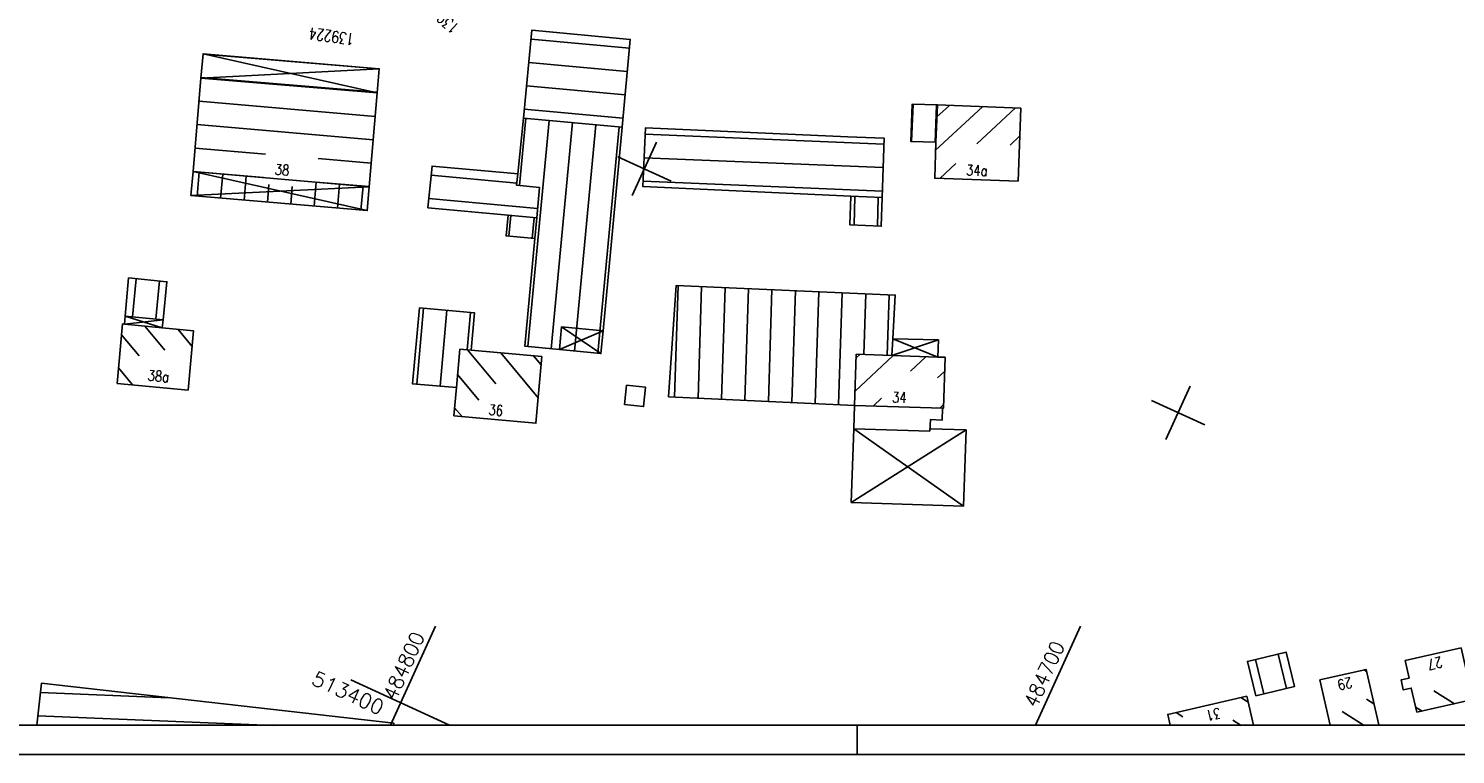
# Model space of a CAD drawing. Extents: x 4513183 to 4514318, y 5485253 to 5485550.
# Tile 3 of 8: x 4513622 to 4513865, y 5485253 to 5485377. Entities that reach past the tile are written whole.
import ezdxf

# ---------------------------------------------------------------- set-up
doc = ezdxf.new("R2010")
doc.units = 0
doc.header["$LTSCALE"] = 10
doc.header["$MEASUREMENT"] = 0
doc.linetypes.add('LT00', pattern=[0])
for name, color, linetype in [('-BSCH014', 5, 'LT00'), ('DFK_BEB_SCHR', 254, 'LT00'), ('DFK_BEBAUUNG', 250, 'LT00'), ('DFK_HAUS_NR', 250, 'Continuous'), ('RAHMEN', 250, 'Continuous'), ('V_RASTER', 250, 'LT00')]:
    doc.layers.add(name, color=color, linetype=linetype)
doc.styles.add('ROMANS', font='romans.shx')
doc.styles.add('schachtbeschriftung', font='romans.shx', dxfattribs={"width": 0.75, "height": 0.2})
doc.styles.get("Standard").update_dxf_attribs({"font": 'romans.shx', "width": 0.8})

msp = doc.modelspace()

# ---------------------------------------------------------------- linework, layer by layer
at = {"layer": 'DFK_BEB_SCHR'}
for p, q in [((4513724.54, 5485373.5), (4513707.76, 5485375.03)), ((4513681.88, 5485369.94), (4513651.88, 5485372.43)), ((4513707.38, 5485371.05), (4513724.17, 5485369.52)), ((4513651.53, 5485368.45), (4513681.55, 5485365.95)), ((4513681.54, 5485365.84), (4513673.98, 5485366.48)), ((4513723.79, 5485365.53), (4513707, 5485367.07)), ((4513651.19, 5485364.43), (4513681.2, 5485361.85)), ((4513706.62, 5485363.09), (4513723.42, 5485361.55)), ((4513772.87, 5485363.94), (4513772.62, 5485357.56)), ((4513776.62, 5485357.44), (4513776.87, 5485363.82)), ((4513776.72, 5485356.08), (4513784.68, 5485363.5)), ((4513779.06, 5485363.73), (4513776.93, 5485361.75)), ((4513790.3, 5485363.28), (4513783.73, 5485357.15)), ((4513680.86, 5485357.86), (4513650.85, 5485360.44)), ((4513705.79, 5485350.06), (4513706.88, 5485361.52)), ((4513710.86, 5485361.16), (4513707.22, 5485322.64)), ((4513711.2, 5485322.26), (4513714.84, 5485360.8)), ((4513718.83, 5485360.43), (4513715.18, 5485321.87)), ((4513719.17, 5485321.49), (4513722.81, 5485360.07)), ((4513767.91, 5485357.11), (4513727.24, 5485358.8)), ((4513789.39, 5485356.95), (4513791.05, 5485358.51)), ((4513650.51, 5485356.45), (4513662.53, 5485355.42)), ((4513671.49, 5485354.65), (4513680.53, 5485353.88)), ((4513727.06, 5485354.8), (4513767.78, 5485353.12)), ((4513780.16, 5485353.82), (4513777.42, 5485351.27)), ((4513662.18, 5485351.44), (4513650.17, 5485352.47)), ((4513651.23, 5485352.36), (4513650.87, 5485348.26)), ((4513654.86, 5485347.92), (4513655.22, 5485352.02)), ((4513659.2, 5485351.67), (4513658.85, 5485347.58)), ((4513670.8, 5485346.56), (4513671.16, 5485350.65)), ((4513680.19, 5485349.89), (4513671.15, 5485350.67)), ((4513705.34, 5485350.49), (4513690.74, 5485351.86)), ((4513767.66, 5485349.12), (4513726.88, 5485350.81)), ((4513662.83, 5485347.24), (4513663.09, 5485350.24)), ((4513667.08, 5485349.89), (4513666.82, 5485346.9)), ((4513675.14, 5485350.31), (4513674.79, 5485346.22)), ((4513678.77, 5485345.88), (4513679.13, 5485349.96)), ((4513762.94, 5485348.21), (4513762.81, 5485343.35)), ((4513690.35, 5485347.88), (4513708.89, 5485346.14)), ((4513766.8, 5485343.17), (4513766.93, 5485348.05)), ((4513704.3, 5485344.96), (4513703.97, 5485341.44)), ((4513707.95, 5485341.07), (4513708.29, 5485344.59)), ((4513640.45, 5485334.2), (4513639.85, 5485327.68)), ((4513643.83, 5485327.28), (4513644.43, 5485333.81)), ((4513732.83, 5485333.05), (4513732.22, 5485314.02)), ((4513736.22, 5485313.84), (4513736.83, 5485332.87)), ((4513740.83, 5485332.69), (4513740.21, 5485313.66)), ((4513744.21, 5485313.48), (4513744.82, 5485332.52)), ((4513748.82, 5485332.34), (4513748.21, 5485313.29)), ((4513752.2, 5485313.11), (4513752.82, 5485332.16)), ((4513756.81, 5485331.98), (4513756.2, 5485312.93)), ((4513760.19, 5485312.74), (4513760.81, 5485331.8)), ((4513764.8, 5485331.63), (4513764.47, 5485321.27)), ((4513768.47, 5485321.12), (4513768.8, 5485331.45)), ((4513689.46, 5485329.16), (4513688.3, 5485316.2)), ((4513692.28, 5485315.87), (4513693.44, 5485328.81)), ((4513697.43, 5485328.46), (4513696.86, 5485322.07)), ((4513640.96, 5485321.06), (4513637.99, 5485324.64)), ((4513641.96, 5485326.11), (4513645.37, 5485322.01)), ((4513650.02, 5485322.67), (4513647.62, 5485325.56)), ((4513701.76, 5485316.31), (4513696.96, 5485322.06)), ((4513702.59, 5485321.56), (4513708.97, 5485313.91)), ((4513637.47, 5485319), (4513639.87, 5485316.11)), ((4513709.48, 5485319.54), (4513708.21, 5485321.06)), ((4513762.98, 5485315.06), (4513769.41, 5485321.08)), ((4513763.78, 5485321.3), (4513763.16, 5485320.71)), ((4513775.07, 5485320.91), (4513772.41, 5485318.42)), ((4513695.26, 5485317.85), (4513698.88, 5485313.52)), ((4513777.05, 5485317.28), (4513778.24, 5485318.4)), ((4513696.02, 5485310.7), (4513694.75, 5485312.21)), ((4513767.5, 5485313.82), (4513766.11, 5485312.52)), ((4513777.9, 5485312.13), (4513776.88, 5485312.17)), ((4513778.05, 5485312.74), (4513777.42, 5485312.15)), ((4513762.75, 5485308.64), (4513775.75, 5485308.2)), ((4513831.21, 5485269.32), (4513832.63, 5485263.44)), ((4513836.52, 5485264.37), (4513835.1, 5485270.25)), ((4513850.16, 5485267.26), (4513849.72, 5485267.54)), ((4513646.03, 5485262.81), (4513624.16, 5485263.69)), ((4513865.12, 5485261.78), (4513861.63, 5485263.98)), ((4513829.96, 5485262.07), (4513828.74, 5485262.84)), ((4513850.17, 5485262.54), (4513851.41, 5485261.76)), ((4513858.51, 5485261.22), (4513859.61, 5485260.53)), ((4513623.7, 5485259.7), (4513663.83, 5485258.09)), ((4513818.87, 5485259.57), (4513817.71, 5485260.3)), ((4513827.38, 5485258.96), (4513828.78, 5485258.09)), ((4513849.73, 5485258.09), (4513845.97, 5485260.44))]:
    msp.add_line(p, q, dxfattribs=at)
at = {"layer": 'DFK_BEBAUUNG'}
for p, q in [((4513651.88, 5485372.53), (4513681.54, 5485365.86)), ((4513651.52, 5485368.35), (4513681.89, 5485369.98)), ((4513650.16, 5485352.45), (4513679.84, 5485345.79)), ((4513649.81, 5485348.35), (4513680.19, 5485349.87)), ((4513638.46, 5485326.45), (4513638.58, 5485327.81)), ((4513645.07, 5485327.16), (4513638.46, 5485326.45)), ((4513644.93, 5485325.83), (4513638.46, 5485326.45)), ((4513638.58, 5485327.81), (4513644.93, 5485325.83)), ((4513645.07, 5485327.16), (4513644.93, 5485325.83)), ((4513712.59, 5485322.12), (4513712.96, 5485325.97)), ((4513712.59, 5485322.12), (4513720.03, 5485325.29)), ((4513712.96, 5485325.97), (4513720.03, 5485325.29)), ((4513719.66, 5485321.44), (4513712.96, 5485325.97)), ((4513769.42, 5485323.96), (4513769.27, 5485321.09)), ((4513769.42, 5485323.96), (4513777.08, 5485320.85)), ((4513769.42, 5485323.96), (4513777.2, 5485323.8)), ((4513777.2, 5485323.8), (4513769.27, 5485321.09)), ((4513777.2, 5485323.8), (4513777.08, 5485320.85)), ((4513777.08, 5485320.85), (4513769.27, 5485321.09)), ((4513762.75, 5485308.64), (4513762.33, 5485296.09)), ((4513762.33, 5485296.09), (4513781.91, 5485308.43)), ((4513762.75, 5485308.64), (4513781.47, 5485295.44)), ((4513762.75, 5485308.64), (4513775.75, 5485308.2)), ((4513775.77, 5485308.6), (4513781.91, 5485308.43)), ((4513781.91, 5485308.43), (4513781.47, 5485295.44)), ((4513781.47, 5485295.44), (4513762.33, 5485296.09))]:
    msp.add_line(p, q, dxfattribs=at)
for points in [[(4513723.28, 5485360.03), (4513706.47, 5485361.56), (4513707.91, 5485376.56), (4513724.67, 5485374.96), (4513723.28, 5485360.03)], [(4513681.54, 5485365.86), (4513651.52, 5485368.35), (4513651.88, 5485372.53), (4513681.89, 5485369.98), (4513681.54, 5485365.86)], [(4513680.19, 5485349.87), (4513650.16, 5485352.45), (4513651.52, 5485368.35), (4513681.54, 5485365.86), (4513680.19, 5485349.87)], [(4513777.01, 5485363.81), (4513776.76, 5485357.43), (4513772.51, 5485357.56), (4513772.73, 5485363.95), (4513777.01, 5485363.81)], [(4513790.78, 5485350.8), (4513776.56, 5485351.3), (4513776.76, 5485357.43), (4513777.01, 5485363.81), (4513791.22, 5485363.24), (4513790.78, 5485350.8)], [(4513708.41, 5485341.03), (4513708.75, 5485344.55), (4513709.23, 5485349.71), (4513705.3, 5485350.11), (4513705.5, 5485352.09), (4513706.47, 5485361.56), (4513723.28, 5485360.03), (4513720.03, 5485325.29), (4513719.66, 5485321.44), (4513712.59, 5485322.12), (4513706.71, 5485322.69), (4513708.41, 5485341.03)], [(4513767.62, 5485348.02), (4513762.25, 5485348.24), (4513726.84, 5485349.88), (4513727.29, 5485359.9), (4513761.78, 5485358.39), (4513767.88, 5485358.12), (4513767.94, 5485358.15), (4513767.62, 5485348.02)], [(4513708.75, 5485344.55), (4513703.84, 5485345), (4513690.19, 5485346.29), (4513690.89, 5485353.37), (4513704.3, 5485352.19), (4513705.5, 5485352.09), (4513705.3, 5485350.11), (4513709.23, 5485349.71), (4513708.75, 5485344.55)], [(4513649.81, 5485348.35), (4513650.16, 5485352.45), (4513680.19, 5485349.87), (4513679.84, 5485345.79), (4513649.81, 5485348.35)], [(4513762.12, 5485343.39), (4513762.25, 5485348.24), (4513767.62, 5485348.02), (4513767.45, 5485343.14), (4513762.12, 5485343.39)], [(4513708.75, 5485344.55), (4513708.41, 5485341.03), (4513703.51, 5485341.48), (4513703.84, 5485345), (4513708.75, 5485344.55)], [(4513638.58, 5485327.81), (4513639.18, 5485334.32), (4513645.71, 5485333.69), (4513645.07, 5485327.16), (4513638.58, 5485327.81)], [(4513763.18, 5485321.32), (4513762.9, 5485312.62), (4513731.2, 5485314.07), (4513732.51, 5485333.06), (4513769.82, 5485331.4), (4513769.42, 5485323.96), (4513769.27, 5485321.09), (4513763.18, 5485321.32)], [(4513695.65, 5485322.18), (4513695.06, 5485315.65), (4513687.59, 5485316.26), (4513688.75, 5485329.23), (4513698.12, 5485328.4), (4513697.56, 5485322.01), (4513695.65, 5485322.18)], [(4513637.22, 5485316.36), (4513638.16, 5485326.48), (4513638.46, 5485326.45), (4513644.93, 5485325.83), (4513650.27, 5485325.3), (4513649.31, 5485315.21), (4513637.22, 5485316.36)], [(4513694.63, 5485310.82), (4513695.06, 5485315.65), (4513695.65, 5485322.18), (4513697.56, 5485322.01), (4513709.6, 5485320.93), (4513708.59, 5485309.58), (4513694.63, 5485310.82)], [(4513777.9, 5485312.13), (4513762.9, 5485312.62), (4513763.18, 5485321.32), (4513769.27, 5485321.09), (4513777.08, 5485320.85), (4513778.32, 5485320.82), (4513778.03, 5485312.13), (4513777.9, 5485312.13)], [(4513723.7, 5485312.77), (4513724.04, 5485316.03), (4513727.29, 5485315.69), (4513726.94, 5485312.42), (4513723.7, 5485312.77)], [(4513775.75, 5485308.2), (4513762.75, 5485308.64), (4513762.9, 5485312.62), (4513777.9, 5485312.13), (4513777.84, 5485310.12), (4513775.82, 5485310.18), (4513775.75, 5485308.2)], [(4513831.27, 5485263.11), (4513829.85, 5485268.99), (4513836.45, 5485270.57), (4513837.87, 5485264.7), (4513831.27, 5485263.11)], [(4513858.71, 5485260.33), (4513857.78, 5485264.45), (4513856.42, 5485264.14), (4513856.04, 5485265.83), (4513857.39, 5485266.14), (4513856.72, 5485269.12), (4513866.26, 5485271.29), (4513868.25, 5485262.49), (4513858.71, 5485260.33)], [(4513843.98, 5485258.14), (4513842.21, 5485265.85), (4513850.08, 5485267.62), (4513852.22, 5485258.21), (4513851.9, 5485258.14)], [(4513623.53, 5485258.14), (4513624.33, 5485265.26), (4513684.38, 5485258.48), (4513684.35, 5485258.14)], [(4513816.7, 5485258.14), (4513816.28, 5485259.96), (4513829.73, 5485263.06), (4513830.86, 5485258.14)]]:
    msp.add_lwpolyline(points, dxfattribs=at)
at = {"layer": 'RAHMEN'}
msp.add_line((4513763.35, 5485253.14), (4513763.35, 5485258.14), dxfattribs=at)
for points in [[(4513183.35, 5485253.14), (4514318.35, 5485253.14), (4514318.35, 5485550.14), (4513183.35, 5485550.14), (4513183.35, 5485253.14)], [(4513208.35, 5485258.14), (4514133.35, 5485258.14), (4514133.35, 5485545.14), (4513208.35, 5485545.14), (4513208.35, 5485258.14)]]:
    msp.add_lwpolyline(points, dxfattribs=at)
at = {"layer": 'V_RASTER'}
for p, q in [((4513725.01, 5485348.35), (4513729.16, 5485357.45)), ((4513731.63, 5485350.82), (4513722.54, 5485354.98)), ((4513820.12, 5485315.9), (4513815.97, 5485306.81)), ((4513822.59, 5485309.28), (4513813.5, 5485313.43)), ((4513683.8, 5485258.14), (4513691.49, 5485274.97)), ((4513801.43, 5485274.97), (4513793.74, 5485258.14)), ((4513677.03, 5485265.83), (4513693.86, 5485258.14))]:
    msp.add_line(p, q, dxfattribs=at)

# ---------------------------------------------------------------- texts
at = {"layer": '-BSCH014', "style": 'schachtbeschriftung', "width": 0.75}
for s, rotation, p in [('139335', 138.0801, (4513695.68, 5485377.22)), ('139224', 172.1172, (4513677.74, 5485375.92))]:
    msp.add_text(s, height=2, rotation=rotation, dxfattribs=at).set_placement(p)
at = {"layer": 'DFK_HAUS_NR', "style": 'ROMANS', "width": 0.8}
for s, rotation, p in [('38', 355.0946, (4513664.04, 5485351.96)), ('34a', 357.9783, (4513781.89, 5485351.81)), ('38a', 354.5257, (4513642.37, 5485316.87)), ('34', 358.1392, (4513769.28, 5485313.11)), ('36', 354.9192, (4513700.46, 5485311.01)), ('27', 192.847, (4513862.83, 5485269.79)), ('29', 192.6468, (4513847.47, 5485266.32)), ('31', 191.8483, (4513825.1, 5485261.1))]:
    msp.add_text(s, height=1.8, rotation=rotation, dxfattribs=at).set_placement(p)
at = {"layer": 'V_RASTER'}
for s, rotation, width, p in [(' 484800', 65.4513, 0.951, (4513683.99, 5485260.67)), (' 484700', 65.4513, 0.921, (4513793.25, 5485259.47)), (' 513400', 335.4513, 1.01, (4513668.58, 5485265.9))]:
    msp.add_text(s, height=2.5, rotation=rotation, dxfattribs=dict(at, width=width)).set_placement(p)

doc.saveas('drawing.dxf')
